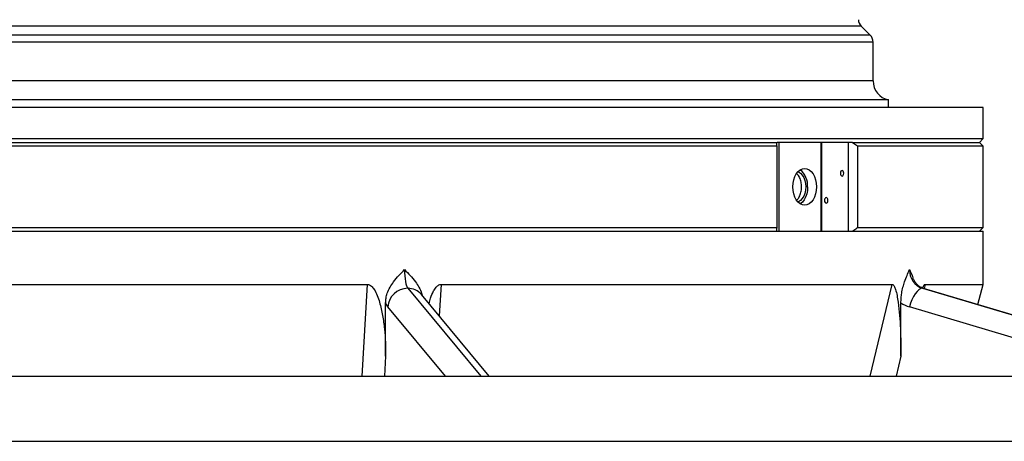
# Model space of a CAD drawing. Header units: millimetres. Extents: x 1225 to 2867, y 133 to 3867.
# Tile 5 of 11: x 1932 to 2441, y 1419 to 1637. Entities that reach past the tile are written whole.
import ezdxf

# ---------------------------------------------------------------- set-up
doc = ezdxf.new("R2010")
doc.units = ezdxf.units.MM

msp = doc.modelspace()

# ---------------------------------------------------------------- linework, layer by layer
at = {"color": 1, "linetype": 'Continuous', "lineweight": 25}
for p, q in [((2367.38, 1634.16), (1723.69, 1634.16)), ((2373.54, 1625.93), (1717.54, 1625.93)), ((2372.07, 1629.47), (1719, 1629.47)), ((2373.54, 1605.82), (1717.54, 1605.82)), ((2150.12, 1500.5), (2149.14, 1484.21)), ((2399.61, 1498.44), (2399.09, 1498.52)), ((2400.43, 1500.5), (2399.91, 1498.35))]:
    msp.add_line(p, q, dxfattribs=at)
at = {"color": 7, "linetype": 'Continuous', "lineweight": 25}
for p, q in [((2372.07, 1629.47), (2367.38, 1634.16)), ((2373.54, 1605.82), (2373.54, 1625.93)), ((2381.54, 1596.03), (1709.54, 1596.03)), ((2381.54, 1592), (2381.54, 1596.03)), ((2430.54, 1592), (1660.54, 1592)), ((2430.54, 1576), (2430.54, 1592)), ((1660.54, 1576), (2430.54, 1576)), ((1662.54, 1574), (2323.86, 1574)), ((2362.98, 1574), (2323.86, 1574)), ((2324.75, 1574), (2324.75, 1528)), ((2346.63, 1528), (2346.63, 1574)), ((2346.84, 1574), (2346.84, 1528)), ((2360.79, 1528), (2360.79, 1574)), ((2362.98, 1574), (2428.54, 1574)), ((2428.54, 1574), (2430.54, 1576)), ((2430.54, 1572), (2428.54, 1574)), ((2323.77, 1572), (1660.54, 1572)), ((2323.77, 1572), (2323.77, 1530)), ((2365.59, 1530), (2365.59, 1572)), ((2430.54, 1572), (2365.59, 1572)), ((2430.54, 1530), (2430.54, 1572)), ((1660.54, 1530), (2323.77, 1530)), ((1660.54, 1528), (2430.54, 1528)), ((2365.59, 1530), (2430.54, 1530)), ((2428.54, 1528), (2430.54, 1530)), ((2430.54, 1500.5), (2430.54, 1528)), ((1821.05, 1500.5), (2112.07, 1500.5)), ((2109.26, 1453), (2112.07, 1500.5)), ((2132.86, 1498.52), (2170.65, 1453)), ((2150.12, 1500.5), (2383.5, 1500.5)), ((2372.02, 1453), (2383.5, 1500.5)), ((2399.09, 1498.52), (2552.13, 1453)), ((2552.4, 1453), (2399.61, 1498.44)), ((2400.43, 1500.5), (2430.54, 1500.5)), ((2427.74, 1490.07), (2430.54, 1500.5)), ((2175.05, 1453), (2139.97, 1495.24)), ((2121.43, 1463.32), (2121.43, 1490.93)), ((2152.31, 1453), (2122.53, 1488.86)), ((2387.95, 1463.32), (2387.95, 1490.93)), ((2512.98, 1453), (2392.42, 1488.86)), ((2121.43, 1463.32), (2120.81, 1453)), ((2387.95, 1463.32), (2385.46, 1453)), ((1370.54, 1453), (2720.54, 1453)), ((1370.54, 1419.35), (2720.54, 1419.35))]:
    msp.add_line(p, q, dxfattribs=at)
at = {"color": 7, "linetype": 'Continuous', "lineweight": 25, "flags": 128}
for points in [[(2344.27, 1551), (2344.15, 1549.15), (2343.81, 1547.37), (2343.24, 1545.72), (2342.48, 1544.28), (2341.56, 1543.1), (2340.5, 1542.22), (2339.36, 1541.68), (2338.16, 1541.5), (2336.97, 1541.68), (2335.83, 1542.22), (2334.77, 1543.1), (2333.85, 1544.28), (2333.09, 1545.72), (2332.52, 1547.37), (2332.18, 1549.15), (2332.06, 1551), (2332.18, 1552.85), (2332.52, 1554.64), (2333.09, 1556.28), (2333.85, 1557.72), (2334.77, 1558.9), (2335.83, 1559.78), (2336.97, 1560.32), (2338.16, 1560.5), (2339.36, 1560.32), (2340.5, 1559.78), (2341.56, 1558.9), (2342.48, 1557.72), (2343.24, 1556.28), (2343.81, 1554.64), (2344.15, 1552.85), (2344.27, 1551)], [(2334.69, 1558.81), (2334.94, 1558.71), (2335.98, 1558.07), (2336.9, 1557.1), (2337.66, 1555.84), (2338.24, 1554.36), (2338.59, 1552.72), (2338.71, 1551)], [(2356.67, 1558), (2356.73, 1557.45), (2356.92, 1556.98), (2357.19, 1556.66), (2357.52, 1556.55), (2357.85, 1556.66), (2358.12, 1556.98), (2358.31, 1557.45), (2358.37, 1558), (2358.31, 1558.56), (2358.12, 1559.03), (2357.85, 1559.34), (2357.52, 1559.45), (2357.19, 1559.34), (2356.92, 1559.03), (2356.73, 1558.56), (2356.67, 1558)], [(2338.71, 1551), (2338.59, 1549.28), (2338.24, 1547.64), (2337.66, 1546.16), (2336.9, 1544.9), (2335.98, 1543.93), (2334.94, 1543.29), (2334.69, 1543.19)], [(2339.67, 1551), (2339.56, 1549.15), (2339.21, 1547.37), (2338.65, 1545.72), (2337.89, 1544.28), (2336.96, 1543.1), (2335.91, 1542.22), (2335.87, 1542.2)], [(2348.44, 1544), (2348.5, 1543.45), (2348.69, 1542.98), (2348.96, 1542.66), (2349.29, 1542.55), (2349.62, 1542.66), (2349.89, 1542.98), (2350.08, 1543.45), (2350.14, 1544), (2350.08, 1544.56), (2349.89, 1545.03), (2349.62, 1545.34), (2349.29, 1545.45), (2348.96, 1545.34), (2348.69, 1545.03), (2348.5, 1544.56), (2348.44, 1544)], [(2131.21, 1508.17), (2131.24, 1506.55), (2131.32, 1504.96), (2131.47, 1503.46), (2131.67, 1502.09), (2131.91, 1500.88), (2132.2, 1499.86), (2132.51, 1499.07), (2132.86, 1498.52)], [(2399.09, 1498.52), (2398.2, 1498.33), (2397.25, 1497.78), (2396.28, 1496.89), (2395.34, 1495.69), (2394.44, 1494.22), (2393.64, 1492.55), (2392.95, 1490.74), (2392.42, 1488.86)]]:
    msp.add_lwpolyline(points, dxfattribs=at)
at = {"color": 7, "linetype": 'Continuous', "lineweight": 25}
for centre, radius, start, end in [((2370.92, 1637.69), 5, 182.3736, 225), ((2368.54, 1625.93), 5, 0, 45), ((2383.54, 1605.82), 10, 180, 258.463), ((2329.29, 1551.73), 10.41, 355.9779, 50.8174), ((2402.28, 1507.86), 9.88, 178.1932, 251.1224), ((2132.92, 1488.1), 10.42, 90.3432, 175.8398), ((2128.47, 1493.34), 7.45, 198.9197, 217.0667), ((2397.32, 1505.24), 17.1, 236.8063, 253.3513)]:
    msp.add_arc(centre, radius, start, end, dxfattribs=at)
at = {"color": 1, "linetype": 'Continuous', "lineweight": 25}
msp.add_arc((2132.94, 1489.33), 9.19, 40.088, 90.5521, dxfattribs=at)
at = {"color": 7, "linetype": 'Continuous', "lineweight": 25}
for points, knots in [([(2323.86, 1574), (2323.72, 1573.72), (2323.47, 1573.17), (2323.67, 1572.38), (2323.77, 1572)], [0, 0, 0, 0, 0.516103, 1, 1, 1, 1]), ([(2362.98, 1574), (2363.67, 1573.53), (2364.58, 1572.91), (2365.4, 1572.17), (2365.59, 1572)], [0, 0, 0, 0, 0.770523, 1, 1, 1, 1]), ([(2333.98, 1544.13), (2334.37, 1544.51), (2335.24, 1545.37), (2336.14, 1547.52), (2336.61, 1550.14), (2336.5, 1552.88), (2335.82, 1555.36), (2334.94, 1557.09), (2334.23, 1557.64), (2334.03, 1557.79)], [0, 0, 0, 0, 0.128611, 0.290417, 0.452222, 0.613989, 0.775744, 0.937526, 1, 1, 1, 1]), ([(2323.77, 1530), (2323.65, 1529.45), (2323.47, 1528.67), (2323.77, 1528.16), (2323.86, 1528)], [0, 0, 0, 0, 0.698139, 1, 1, 1, 1]), ([(2365.59, 1530), (2364.94, 1529.44), (2364.09, 1528.7), (2363.19, 1528.14), (2362.98, 1528)], [0, 0, 0, 0, 0.763006, 1, 1, 1, 1]), ([(2121.43, 1490.93), (2121.47, 1491.78), (2121.57, 1493.48), (2122.32, 1496.24), (2123.63, 1499.1), (2125.67, 1502.19), (2128.25, 1505.18), (2130.21, 1507.17), (2131.2, 1508.17), (2131.21, 1508.17)], [0, 0, 0, 0, 0.124285, 0.248713, 0.416622, 0.584899, 0.791788, 0.999013, 1, 1, 1, 1]), ([(2131.21, 1508.17), (2131.21, 1508.17), (2132.2, 1507.17), (2134.16, 1505.18), (2136.73, 1502.19), (2138.72, 1499.1), (2139.87, 1496.78), (2140.2, 1495.4), (2140.27, 1495.14)], [0, 0, 0, 0, 0.001248, 0.263172, 0.524673, 0.737369, 0.9496, 1, 1, 1, 1]), ([(2387.95, 1490.93), (2387.97, 1491.78), (2388.02, 1493.48), (2388.37, 1496.24), (2388.98, 1499.1), (2389.91, 1502.19), (2391.08, 1505.18), (2391.97, 1507.17), (2392.41, 1508.17), (2392.41, 1508.17)], [0, 0, 0, 0, 0.124285, 0.248713, 0.416621, 0.584899, 0.791788, 0.999013, 1, 1, 1, 1]), ([(2392.41, 1508.17), (2392.41, 1508.17), (2392.85, 1507.17), (2393.46, 1505.83), (2393.99, 1504.34), (2394.14, 1503.94)], [0, 0, 0, 0, 0.003454, 0.728512, 1, 1, 1, 1]), ([(2399.61, 1498.44), (2399.45, 1498.49), (2398.91, 1498.67), (2397.99, 1499.11), (2396.86, 1499.93), (2395.81, 1500.99), (2394.92, 1502.32), (2394.37, 1503.32), (2394.19, 1503.91), (2394.17, 1503.95)], [0, 0, 0, 0, 0.07317, 0.261705, 0.440423, 0.629159, 0.810448, 0.986901, 1, 1, 1, 1]), ([(2112.07, 1500.5), (2112.41, 1500.46), (2113.16, 1500.36), (2114.42, 1499.47), (2115.86, 1497.61), (2117.21, 1494.78), (2118.64, 1490.27), (2119.95, 1484.51), (2120.89, 1477.49), (2121.37, 1470.41), (2121.41, 1465.68), (2121.43, 1463.32)], [0, 0, 0, 0, 0.025651, 0.057024, 0.113234, 0.202132, 0.291453, 0.468015, 0.645166, 0.822791, 1, 1, 1, 1]), ([(2143.87, 1490.55), (2144.13, 1491.51), (2144.73, 1493.77), (2145.92, 1496.67), (2147.31, 1498.88), (2148.45, 1499.97), (2149.36, 1500.44), (2149.9, 1500.48), (2150.12, 1500.5)], [0, 0, 0, 0, 0.239012, 0.563313, 0.752927, 0.865478, 0.947096, 1, 1, 1, 1]), ([(2383.5, 1500.5), (2383.66, 1500.46), (2384.03, 1500.36), (2384.63, 1499.47), (2385.32, 1497.61), (2385.97, 1494.78), (2386.64, 1490.27), (2387.26, 1484.51), (2387.71, 1477.49), (2387.92, 1470.41), (2387.94, 1465.68), (2387.95, 1463.32)], [0, 0, 0, 0, 0.025651, 0.057024, 0.113234, 0.202132, 0.291454, 0.468015, 0.645166, 0.822791, 1, 1, 1, 1]), ([(2399.25, 1498.56), (2399.3, 1498.73), (2399.45, 1499.3), (2399.76, 1499.96), (2400.12, 1500.44), (2400.34, 1500.48), (2400.43, 1500.5)], [0, 0, 0, 0, 0.1679207, 0.5469623, 0.8218345, 1, 1, 1, 1]), ([(2140.48, 1494.6), (2140.45, 1494.69), (2140.4, 1494.82), (2140.33, 1495.08), (2140.31, 1495.15)], [0, 0, 0, 0, 0.703839, 1, 1, 1, 1])]:
    msp.add_open_spline(points, degree=3, knots=knots, dxfattribs=at)

doc.saveas('drawing.dxf')
